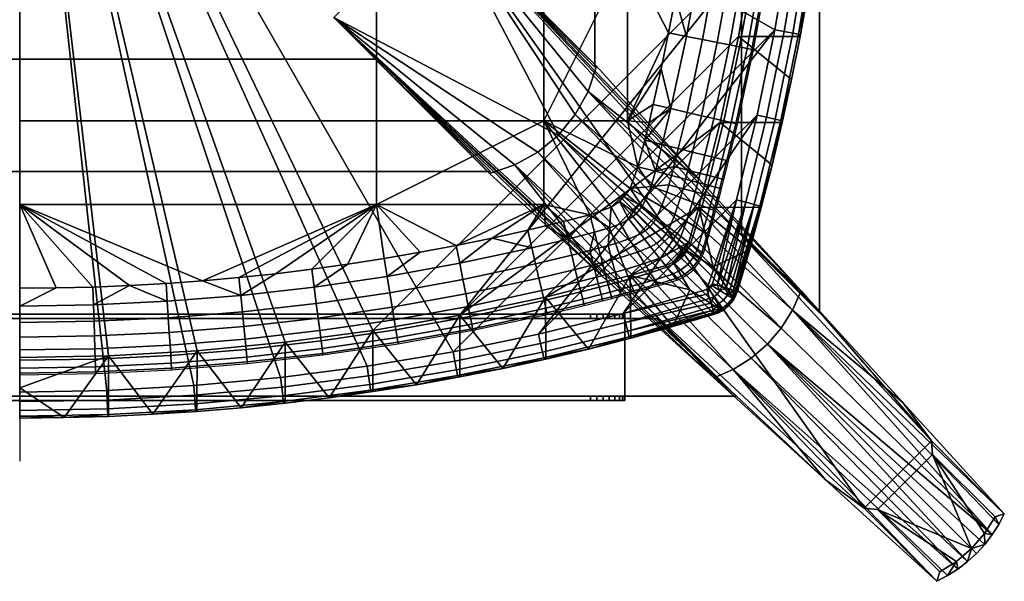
# Model space of a CAD drawing. Header units: millimetres. Extents: x -228 to 228, y -228 to 228.
# Tile 4 of 8: x 0 to 228, y -228 to -98. Entities that reach past the tile are written whole.
import ezdxf

# ---------------------------------------------------------------- set-up
doc = ezdxf.new("R2010")
doc.units = ezdxf.units.MM
doc.header["$MEASUREMENT"] = 0
for name, color, linetype in [('deska', 31, 'Continuous'), ('osy', 6, 'Continuous'), ('podnoz', 31, 'Continuous'), ('podnoz dopl', 251, 'Continuous'), ('sedak', 140, 'Continuous')]:
    doc.layers.add(name, color=color, linetype=linetype)

msp = doc.modelspace()

# ---------------------------------------------------------------- linework, layer by layer
at = {"layer": 'osy'}
msp.add_lwpolyline([(0, 200), (0, -200)], dxfattribs=at)

# ---------------------------------------------------------------- meshes
at = {"layer": 'deska'}
mesh = msp.add_polyface(dxfattribs=at)
corners = [(0, 0, 758), (182.51, -40.28, 758), (183.63, -20.15, 758), (184, 0, 758), (180.64, -60.36, 758), (178.03, -80.35, 758), (174.69, -100.23, 758), (119.97, -170.61, 758), (170.61, -119.97, 758), (139.55, -165.8, 758), (158.94, -160.27, 758), (165.8, -139.55, 758), (100.23, -174.69, 758), (80.35, -178.03, 758), (60.36, -180.64, 758), (40.28, -182.51, 758), (20.16, -183.63, 758), (0, -184, 758), (160.39, -155.01, 737), (154.78, -149.33, 730), (157.06, -141.24, 730), (172.47, -61.42, 730), (0, 0, 730), (174.43, -41.02, 730), (101.77, -166.25, 730), (169.74, -81.68, 730), (166.25, -101.77, 730), (175.61, -20.53, 730), (141.24, -157.06, 730), (157.06, -141.24, 730), (154.78, -149.33, 730), (121.64, -162.02, 730), (162.02, -121.64, 730), (152.75, -152.75, 730), (151.14, -154, 730), (154, -151.14, 730), (176, 0, 730), (149.33, -154.78, 730), (81.68, -169.74, 730), (61.42, -172.47, 730), (41.02, -174.43, 730), (20.53, -175.61, 730), (0, -176, 730), (154, -151.14, 730)]
mesh.append_faces([[corners[k] for k in face] for face in [(0, 1, 2, 2), (0, 2, 3, 3), (4, 0, 5, 5), (0, 6, 5, 5), (6, 7, 8, 8), (0, 4, 1, 1), (9, 10, 11, 11), (0, 12, 6, 6), (13, 0, 14, 14), (0, 13, 12, 12), (15, 0, 16, 16), (0, 15, 14, 14), (16, 0, 17, 17), (18, 19, 20, 20), (21, 22, 23, 23), (24, 25, 26, 26), (22, 21, 25, 25), (27, 23, 22, 22), (28, 29, 30, 30), (29, 31, 32, 32), (33, 34, 35, 35), (35, 34, 30, 30), (26, 32, 24, 24), (22, 36, 27, 27), (37, 30, 34, 34), (28, 31, 29, 29), (28, 30, 37, 37), (31, 24, 32, 32), (38, 22, 25, 25), (38, 39, 22, 22), (38, 25, 24, 24), (40, 41, 22, 22), (22, 39, 40, 40), (41, 42, 22, 22), (19, 18, 43, 43)]])
mesh = msp.add_polyface(dxfattribs=at)
corners = [(174.75, -120.91, 756.24), (169.9, -140.64, 756.24), (171.19, -140.98, 754.21), (176.05, -121.2, 754.21), (172.76, -120.46, 757.58), (167.93, -140.12, 757.58), (178.86, -101.01, 756.24), (180.17, -101.26, 754.21), (176.86, -100.64, 757.58), (182.23, -80.98, 756.24), (183.55, -81.17, 754.21), (180.21, -80.68, 757.58), (184.85, -60.83, 756.24), (186.18, -60.98, 754.21), (182.83, -60.6, 757.58), (171.53, -141.33, 752), (174.04, -131.54, 752), (176.37, -121.68, 752), (178.53, -111.76, 752), (180.5, -101.78, 752), (182.29, -91.76, 752), (170.61, -119.97, 758), (165.8, -139.55, 758), (174.69, -100.23, 758), (178.03, -80.35, 758), (183.9, -81.68, 752), (185.32, -71.56, 752), (180.64, -60.36, 758), (171.53, -141.33, 744), (174.04, -131.54, 744), (176.37, -121.68, 744), (178.53, -111.76, 744), (180.5, -101.78, 744), (182.29, -91.76, 744), (183.9, -81.68, 744), (185.32, -71.56, 744), (162.02, -121.64, 730), (174.04, -131.54, 744), (171.53, -141.33, 744), (157.06, -141.24, 730), (166.25, -101.77, 730), (178.53, -111.76, 744), (176.37, -121.68, 744), (169.74, -81.68, 730), (182.29, -91.76, 744), (180.5, -101.78, 744), (172.47, -61.42, 730), (185.32, -71.56, 744), (183.9, -81.68, 744)]
mesh.append_faces([[corners[k] for k in face] for face in [(0, 1, 2, 3), (4, 5, 1, 0), (6, 0, 3, 7), (8, 4, 0, 6), (9, 6, 7, 10), (11, 8, 6, 9), (12, 9, 10, 13), (14, 11, 9, 12), (2, 15, 16, 16), (3, 16, 17, 17), (3, 17, 18, 18), (7, 3, 18, 19), (20, 7, 19, 19), (2, 16, 3, 3), (4, 21, 22, 5), (8, 23, 21, 4), (23, 8, 11, 24), (10, 20, 25, 25), (10, 25, 26, 26), (14, 27, 24, 11), (10, 7, 20, 20), (15, 28, 29, 16), (17, 30, 31, 18), (19, 32, 33, 20), (18, 31, 32, 19), (16, 29, 30, 17), (20, 33, 34, 25), (25, 34, 35, 26), (36, 37, 38, 39), (40, 41, 42, 36), (43, 44, 45, 40), (46, 47, 48, 43), (36, 42, 37, 37), (43, 48, 44, 44), (40, 45, 41, 41)]])
mesh = msp.add_polyface(dxfattribs=at)
corners = [(101.77, -166.25, 730), (121.64, -162.02, 730), (111.76, -178.53, 744), (121.68, -176.37, 744), (131.54, -174.04, 744), (155.01, -160.39, 737), (141.24, -157.06, 730), (149.33, -154.78, 730), (151.05, -168.85, 744), (141.33, -171.53, 744), (160.69, -166, 744), (160.27, -158.94, 758), (158.94, -160.27, 758), (159.77, -159.77, 758), (159.38, -160.07, 758), (139.55, -165.8, 758), (170.61, -119.97, 758), (119.97, -170.61, 758), (174.69, -100.23, 758), (100.23, -174.69, 758), (159.26, -161.31, 757.9), (140.12, -167.93, 757.58), (120.46, -172.76, 757.58), (120.91, -174.75, 756.24), (140.64, -169.9, 756.24), (140.98, -171.19, 754.21), (141.33, -171.53, 752), (151.05, -168.85, 752), (160.66, -165.91, 753.09), (160.69, -166, 752), (160.57, -165.6, 754.21), (160.4, -165.07, 755.28), (160.18, -164.32, 756.24), (159.9, -163.41, 757.02), (159.58, -162.38, 757.58), (162.45, -165.22, 744), (164.01, -164.01, 744), (151.14, -154, 730), (152.75, -152.75, 730), (165.23, -162.45, 744), (154, -151.14, 730), (141.33, -171.53, 744), (151.05, -168.85, 744), (160.69, -166, 748), (160.69, -166, 744)]
mesh.append_faces([[corners[k] for k in face] for face in [(0, 1, 2, 2), (3, 1, 4, 4), (5, 6, 7, 7), (8, 6, 5, 5), (9, 6, 8, 8), (8, 5, 10, 10), (4, 6, 9, 9), (4, 1, 6, 6), (11, 12, 13, 13), (12, 14, 13, 13), (15, 16, 17, 17), (17, 18, 19, 19), (14, 12, 20, 20), (21, 22, 23, 24), (25, 26, 27, 27), (25, 27, 28, 28), (29, 28, 27, 27), (25, 28, 30, 30), (25, 30, 31, 31), (17, 22, 21, 15), (21, 24, 32, 33), (33, 34, 21, 21), (15, 21, 34, 20), (15, 20, 12, 12), (31, 32, 24, 24), (31, 24, 25, 25), (35, 10, 5, 5), (36, 35, 37, 38), (39, 36, 38, 40), (35, 5, 37, 37), (7, 37, 5, 5), (26, 41, 42, 27), (43, 29, 27, 27), (43, 42, 44, 44), (43, 27, 42, 42)]])
mesh = msp.add_polyface(dxfattribs=at)
corners = [(165.91, -160.66, 753.09), (166, -160.69, 752), (168.85, -151.05, 752), (171.19, -140.98, 754.21), (171.53, -141.33, 752), (165.6, -160.57, 754.21), (165.07, -160.4, 755.28), (169.9, -140.64, 756.24), (164.32, -160.18, 756.24), (163.41, -159.9, 757.02), (167.93, -140.12, 757.58), (161.31, -159.26, 757.9), (162.38, -159.58, 757.58), (165.8, -139.55, 758), (160.27, -158.94, 758), (158.94, -160.27, 758), (160.07, -159.38, 758), (159.77, -159.77, 758), (170.61, -119.97, 758), (139.55, -165.8, 758), (166, -160.69, 748), (168.85, -151.05, 744), (171.53, -141.33, 744), (166, -160.69, 744), (168.85, -151.05, 744), (166, -160.69, 744), (160.39, -155.01, 737), (157.06, -141.24, 730), (171.53, -141.33, 744), (165.66, -161.61, 752), (163.7, -161.57, 756.24), (161.96, -160.52, 757.58), (161.33, -161.33, 757.58), (159.38, -160.07, 758), (160.52, -161.96, 757.58), (165.23, -162.45, 744), (154, -151.14, 730)]
mesh.append_faces([[corners[k] for k in face] for face in [(0, 1, 2, 2), (3, 2, 4, 4), (5, 0, 3, 3), (2, 3, 0, 0), (3, 6, 5, 5), (7, 8, 6, 6), (7, 9, 8, 8), (10, 11, 12, 12), (13, 14, 11, 11), (12, 9, 10, 10), (9, 7, 10, 10), (11, 10, 13, 13), (7, 6, 3, 3), (13, 15, 14, 14), (16, 14, 17, 17), (18, 19, 13, 13), (20, 2, 1, 1), (2, 21, 22, 4), (21, 20, 23, 23), (2, 20, 21, 21), (24, 25, 26, 26), (24, 27, 28, 28), (26, 27, 24, 24), (29, 1, 0, 0), (30, 8, 9, 9), (31, 12, 11, 11), (12, 31, 9, 9), (31, 11, 16, 16), (11, 14, 16, 16), (16, 17, 32, 31), (30, 9, 31, 31), (30, 6, 8, 8), (17, 33, 34, 32), (35, 26, 25, 25), (36, 26, 35, 35)]])
mesh = msp.add_polyface(dxfattribs=at)
corners = [(162.76, -162.76, 756.24), (163.71, -163.71, 754.21), (164.85, -162.26, 754.21), (163.7, -161.57, 756.24), (161.33, -161.33, 757.58), (161.96, -160.52, 757.58), (161.57, -163.7, 756.24), (162.26, -164.85, 754.21), (160.52, -161.96, 757.58), (165.6, -160.57, 754.21), (165.07, -160.4, 755.28), (165.91, -160.66, 753.09), (165.21, -162.47, 752), (165.66, -161.61, 752), (164.66, -163.28, 752), (164.01, -164.01, 752), (162.47, -165.21, 752), (163.28, -164.66, 752), (161.61, -165.66, 752), (160.66, -165.91, 753.09), (160.69, -166, 752), (160.57, -165.6, 754.21), (160.4, -165.07, 755.28), (159.9, -163.41, 757.02), (160.18, -164.32, 756.24), (159.38, -160.07, 758), (159.26, -161.31, 757.9), (159.58, -162.38, 757.58), (166, -160.69, 748), (165.23, -162.45, 744), (166, -160.69, 744), (164.01, -164.01, 744), (160.69, -166, 748), (162.45, -165.22, 744), (160.69, -166, 744), (166, -160.69, 752)]
mesh.append_faces([[corners[k] for k in face] for face in [(0, 1, 2, 3), (4, 0, 3, 5), (6, 7, 1, 0), (8, 6, 0, 4), (2, 9, 10, 10), (9, 2, 11, 11), (2, 12, 13, 13), (1, 14, 12, 2), (15, 14, 1, 1), (3, 2, 10, 10), (11, 2, 13, 13), (7, 16, 17, 1), (18, 16, 7, 7), (19, 20, 18, 18), (19, 7, 21, 21), (21, 7, 22, 22), (19, 18, 7, 7), (6, 22, 7, 7), (8, 23, 24, 6), (25, 26, 27, 8), (8, 27, 23, 23), (24, 22, 6, 6), (1, 17, 15, 15), (28, 29, 30, 30), (13, 29, 28, 28), (31, 29, 12, 14), (18, 32, 33, 33), (33, 32, 34, 34), (33, 31, 17, 16), (28, 35, 13, 13), (29, 13, 12, 12), (31, 14, 15, 15), (32, 18, 20, 20), (33, 16, 18, 18), (31, 15, 17, 17)]])
mesh = msp.add_polyface(dxfattribs=at)
corners = [(61.42, -172.47, 730), (81.68, -169.74, 730), (71.56, -185.32, 744), (101.77, -166.25, 730), (91.76, -182.29, 744), (121.64, -162.02, 730), (121.68, -176.37, 744), (111.76, -178.53, 744), (101.78, -180.5, 744), (81.68, -183.9, 744), (80.98, -182.23, 756.24), (60.83, -184.85, 756.24), (60.98, -186.18, 754.21), (81.17, -183.55, 754.21), (80.67, -180.21, 757.58), (60.6, -182.83, 757.58), (101.01, -178.86, 756.24), (101.26, -180.17, 754.21), (100.64, -176.86, 757.58), (120.91, -174.75, 756.24), (121.2, -176.05, 754.21), (120.46, -172.76, 757.58), (140.64, -169.9, 756.24), (140.98, -171.19, 754.21), (61.41, -186.56, 752), (71.56, -185.32, 752), (81.68, -183.9, 752), (80.35, -178.03, 758), (60.36, -180.64, 758), (100.23, -174.69, 758), (91.76, -182.29, 752), (101.78, -180.5, 752), (111.76, -178.53, 752), (121.68, -176.37, 752), (131.54, -174.04, 752), (141.33, -171.53, 752), (119.97, -170.61, 758), (81.68, -183.9, 744), (71.56, -185.32, 744), (91.76, -182.29, 744), (101.78, -180.5, 744), (111.76, -178.53, 744), (121.68, -176.37, 744), (131.54, -174.04, 744), (141.33, -171.53, 744)]
mesh.append_faces([[corners[k] for k in face] for face in [(0, 1, 2, 2), (1, 3, 4, 4), (5, 6, 7, 7), (3, 7, 8, 8), (2, 1, 9, 9), (8, 4, 3, 3), (9, 1, 4, 4), (10, 11, 12, 13), (14, 15, 11, 10), (16, 10, 13, 17), (18, 14, 10, 16), (19, 16, 17, 20), (21, 18, 16, 19), (22, 19, 20, 23), (13, 12, 24, 25), (25, 26, 13, 13), (14, 27, 28, 15), (27, 14, 18, 29), (26, 30, 13, 13), (17, 30, 31, 31), (17, 31, 32, 32), (17, 32, 20, 20), (33, 20, 32, 32), (34, 20, 33, 33), (23, 34, 35, 35), (20, 34, 23, 23), (21, 36, 29, 18), (17, 13, 30, 30), (37, 26, 25, 38), (26, 37, 39, 30), (31, 40, 41, 32), (30, 39, 40, 31), (33, 42, 43, 34), (34, 43, 44, 35), (32, 41, 42, 33)]])
mesh = msp.add_polyface(dxfattribs=at)
corners = [(20.53, -175.61, 730), (41.02, -174.43, 730), (30.78, -189.14, 744), (51.22, -187.61, 744), (61.42, -172.47, 730), (0, -183, 737), (0, -176, 730), (41.01, -188.47, 744), (61.41, -186.56, 744), (10.27, -189.9, 744), (20.53, -189.62, 744), (0, -190, 744), (71.56, -185.32, 744), (40.6, -186.74, 756.24), (20.31, -187.87, 756.24), (20.36, -189.2, 754.21), (40.7, -188.07, 754.21), (40.45, -184.71, 757.58), (20.24, -185.84, 757.58), (60.83, -184.85, 756.24), (60.98, -186.18, 754.21), (60.6, -182.83, 757.58), (10.27, -189.9, 752), (0, -189.58, 754.21), (0, -190, 752), (20.53, -189.62, 752), (30.78, -189.14, 752), (41.01, -188.47, 752), (51.22, -187.61, 752), (61.41, -186.56, 752), (0, -188.25, 756.24), (0, -186.21, 757.58), (0, -184, 758), (20.16, -183.63, 758), (60.36, -180.64, 758), (40.28, -182.51, 758), (0, -190, 744), (10.27, -189.9, 744), (20.53, -189.62, 744), (30.78, -189.14, 744), (41.01, -188.47, 744), (51.22, -187.61, 744), (61.41, -186.56, 744), (71.56, -185.32, 744), (71.56, -185.32, 752)]
mesh.append_faces([[corners[k] for k in face] for face in [(0, 1, 2, 2), (3, 1, 4, 4), (5, 6, 0, 0), (1, 3, 7, 7), (7, 2, 1, 1), (4, 8, 3, 3), (9, 0, 10, 10), (2, 10, 0, 0), (9, 11, 5, 5), (8, 4, 12, 12), (9, 5, 0, 0), (13, 14, 15, 16), (17, 18, 14, 13), (19, 13, 16, 20), (21, 17, 13, 19), (22, 23, 24, 24), (15, 22, 25, 25), (16, 15, 25, 26), (27, 16, 26, 26), (15, 23, 22, 22), (20, 16, 27, 28), (20, 28, 29, 29), (30, 23, 15, 14), (14, 18, 31, 30), (32, 31, 18, 33), (21, 34, 35, 17), (17, 35, 33, 18), (24, 36, 37, 22), (25, 38, 39, 26), (22, 37, 38, 25), (27, 40, 41, 28), (29, 42, 43, 44), (28, 41, 42, 29), (26, 39, 40, 27)]])
at = {"layer": 'podnoz'}
mesh = msp.add_polyface(dxfattribs=at)
corners = [(107, -82.88, 680), (133, -108.88, 680), (133, -108.25, 730), (107, -82.25, 730), (107, 82.88, 680), (107, -82.88, 680), (107, -82.25, 730), (107, 82.25, 730), (133, 108.25, 730), (133, -108.25, 730), (133, -108.88, 680), (133, 108.88, 680), (133, 108.25, 730), (107, 82.25, 730), (107, -82.25, 730), (133, -108.25, 730), (133, 108.88, 680), (133, -108.88, 680), (107, -82.88, 680), (107, 82.88, 680), (184.97, -165.26, 330), (166.97, -147.26, 330), (166.97, -147.7, 295), (184.97, -165.7, 295), (184.97, 165.26, 330), (184.97, -165.26, 330), (184.97, -165.7, 295), (184.97, 165.7, 295), (166.97, -147.26, 330), (166.97, 147.26, 330), (166.97, 147.7, 295), (166.97, -147.7, 295), (184.97, 165.26, 330), (166.97, 147.26, 330), (166.97, -147.26, 330), (184.97, -165.26, 330), (184.97, 165.7, 295), (184.97, -165.7, 295), (166.97, -147.7, 295), (166.97, 147.7, 295), (82.25, -107, 730), (108.25, -133, 730), (108.88, -133, 680), (82.88, -107, 680), (195.29, -210.87, 2), (72.66, -97.41, 730), (97.41, -72.66, 730), (134.66, -157.12, 548.03), (72.66, -97.41, 730), (160.57, -180.73, 366.04), (186.4, -204.27, 184.03), (108.68, -133.43, 730), (157.12, -134.66, 548.03), (180.73, -160.57, 366.04), (97.41, -72.66, 730), (210.88, -195.29, 2), (133.43, -108.68, 730), (72.66, -97.41, 730), (119.87, -128.51, 730), (124.59, -124.59, 730), (128.51, -119.86, 730), (97.41, -72.66, 730), (114.5, -131.49, 730), (133.43, -108.68, 730), (131.49, -114.5, 730), (108.68, -133.43, 730), (131.49, -114.5, 730), (180.73, -160.57, 366.04), (157.12, -134.66, 548.03), (133.43, -108.68, 730), (128.51, -119.86, 730), (178.76, -165.06, 366.04), (119.87, -128.51, 730), (165.06, -178.76, 366.04), (169.21, -176.14, 366.04), (114.5, -131.49, 730), (172.93, -172.93, 366.04), (124.59, -124.59, 730), (134.66, -157.12, 548.03), (160.57, -180.73, 366.04), (108.68, -133.43, 730), (176.14, -169.21, 366.04)]
mesh.append_faces([[corners[k] for k in face] for face in [(0, 1, 2, 2), (2, 3, 0, 0), (4, 5, 6, 7), (8, 9, 10, 11), (12, 13, 14, 15), (16, 17, 18, 19), (20, 21, 22, 22), (22, 23, 20, 20), (24, 25, 26, 27), (28, 29, 30, 31), (32, 33, 34, 35), (36, 37, 38, 39), (40, 41, 42, 42), (42, 43, 40, 40), (44, 45, 46, 46), (47, 48, 49, 49), (50, 49, 48, 48), (48, 47, 51, 51), (52, 53, 54, 54), (55, 54, 53, 53), (54, 56, 52, 52), (57, 58, 59, 59), (59, 60, 61, 61), (62, 58, 57, 57), (57, 59, 61, 61), (63, 61, 64, 64), (61, 60, 64, 64), (65, 62, 57, 57), (66, 67, 68, 68), (66, 68, 69, 69), (70, 71, 66, 66), (67, 66, 71, 71), (72, 73, 74, 74), (75, 73, 72, 72), (72, 74, 76, 77), (75, 78, 79, 79), (78, 75, 80, 80), (73, 75, 79, 79), (77, 81, 70, 70), (77, 76, 81, 81), (70, 81, 71, 71)]])
mesh = msp.add_polyface(dxfattribs=at)
corners = [(-107, -82.88, 680), (-133, -108.25, 730), (-133, -108.88, 680), (-107, -82.25, 730), (-108.25, -133, 730), (-82.25, -107, 730), (-82.88, -107, 680), (-108.88, -133, 680), (-82.88, -107, 680), (-82.25, -107, 730), (82.25, -107, 730), (82.88, -107, 680), (-108.25, -133, 730), (-108.88, -133, 680), (108.88, -133, 680), (108.25, -133, 730), (-108.25, -133, 730), (108.25, -133, 730), (82.25, -107, 730), (-82.25, -107, 730), (-108.88, -133, 680), (-82.88, -107, 680), (82.88, -107, 680), (108.88, -133, 680), (-165.26, -184.97, 330), (-147.26, -166.97, 330), (-147.7, -166.97, 295), (-165.7, -184.97, 295), (-165.26, -184.97, 330), (-165.7, -184.97, 295), (165.7, -184.97, 295), (165.26, -184.97, 330), (147.26, -166.97, 330), (147.7, -166.97, 295), (-147.7, -166.97, 295), (-147.26, -166.97, 330), (-165.26, -184.97, 330), (165.26, -184.97, 330), (147.26, -166.97, 330), (-147.26, -166.97, 330), (-165.7, -184.97, 295), (-147.7, -166.97, 295), (147.7, -166.97, 295), (165.7, -184.97, 295), (-195.29, -210.87, 2), (-97.41, -72.66, 730), (-72.66, -97.41, 730), (-72.66, -97.41, 730), (-186.4, -204.27, 184.03), (-195.29, -210.87, 2), (-134.66, -157.12, 548.03), (-160.57, -180.73, 366.04), (-108.68, -133.43, 730), (-157.12, -134.66, 548.03), (-97.41, -72.66, 730), (-180.73, -160.57, 366.04), (-210.88, -195.29, 2), (-133.43, -108.68, 730), (-72.66, -97.41, 730), (-124.59, -124.59, 730), (-119.87, -128.51, 730), (-97.41, -72.66, 730), (-128.51, -119.86, 730), (-114.5, -131.49, 730), (-133.43, -108.68, 730), (-131.49, -114.5, 730), (-108.68, -133.43, 730), (-131.49, -114.5, 730), (-157.12, -134.66, 548.03), (-180.73, -160.57, 366.04), (-133.43, -108.68, 730), (-128.51, -119.86, 730), (-178.76, -165.06, 366.04), (-119.87, -128.51, 730), (-169.21, -176.14, 366.04), (-165.06, -178.76, 366.04), (-114.5, -131.49, 730), (-124.59, -124.59, 730), (-172.93, -172.93, 366.04), (-160.57, -180.73, 366.04), (-134.66, -157.12, 548.03), (-108.68, -133.43, 730), (-176.14, -169.21, 366.04)]
mesh.append_faces([[corners[k] for k in face] for face in [(0, 1, 2, 2), (1, 0, 3, 3), (4, 5, 6, 6), (6, 7, 4, 4), (8, 9, 10, 11), (12, 13, 14, 15), (16, 17, 18, 19), (20, 21, 22, 23), (24, 25, 26, 26), (26, 27, 24, 24), (28, 29, 30, 31), (32, 33, 34, 35), (36, 37, 38, 39), (40, 41, 42, 43), (44, 45, 46, 46), (47, 48, 49, 49), (50, 51, 47, 47), (48, 47, 51, 51), (47, 52, 50, 50), (53, 54, 55, 55), (56, 55, 54, 54), (54, 53, 57, 57), (58, 59, 60, 60), (59, 61, 62, 62), (63, 58, 60, 60), (58, 61, 59, 59), (64, 65, 61, 61), (61, 65, 62, 62), (66, 58, 63, 63), (67, 68, 69, 69), (67, 70, 68, 68), (71, 67, 72, 72), (69, 72, 67, 67), (73, 74, 75, 75), (76, 73, 75, 75), (73, 77, 78, 74), (76, 79, 80, 80), (80, 81, 76, 76), (75, 79, 76, 76), (77, 71, 82, 82), (77, 82, 78, 78)]])
mesh = msp.add_polyface(dxfattribs=at)
corners = [(165.26, -184.97, 330), (147.7, -166.97, 295), (147.26, -166.97, 330), (165.7, -184.97, 295), (211.16, -198.4), (223.15, -216.67), (220.15, -220.15), (216.67, -223.15), (198.4, -211.16), (225.59, -212.83), (212.83, -225.59), (225.59, -212.83), (211.16, -198.4), (210.88, -195.29, 2), (227.74, -212.16, 2), (226.44, -214.61, 2), (225.59, -212.83), (227.74, -212.16, 2), (223.15, -216.67), (224.92, -216.96, 2), (223.2, -219.2, 2), (220.15, -220.15), (212.83, -225.59), (216.67, -223.15), (214.61, -226.44, 2), (212.16, -227.74, 2), (219.2, -223.2, 2), (216.96, -224.93, 2), (221.29, -221.29, 2), (198.4, -211.16), (212.83, -225.59), (212.16, -227.74, 2), (195.29, -210.87, 2), (211.16, -198.4), (198.4, -211.16), (195.29, -210.87, 2), (210.88, -195.29, 2), (97.41, -72.66, 730), (210.88, -195.29, 2), (195.29, -210.87, 2), (186.4, -204.27, 184.03), (195.29, -210.87, 2), (212.16, -227.74, 2), (72.66, -97.41, 730), (204.27, -186.4, 184.03), (227.74, -212.16, 2), (210.88, -195.29, 2), (180.73, -160.57, 366.04), (227.74, -212.16, 2), (204.27, -186.4, 184.03), (178.76, -165.06, 366.04), (226.44, -214.61, 2), (224.92, -216.96, 2), (172.93, -172.93, 366.04), (223.2, -219.2, 2), (180.73, -160.57, 366.04), (221.29, -221.29, 2), (219.2, -223.2, 2), (169.21, -176.14, 366.04), (216.96, -224.93, 2), (212.16, -227.74, 2), (214.61, -226.44, 2), (165.06, -178.76, 366.04), (186.4, -204.27, 184.03), (160.57, -180.73, 366.04), (176.14, -169.21, 366.04)]
mesh.append_faces([[corners[k] for k in face] for face in [(0, 1, 2, 2), (1, 0, 3, 3), (4, 5, 6, 6), (7, 8, 6, 6), (8, 4, 6, 6), (4, 9, 5, 5), (10, 8, 7, 7), (11, 12, 13, 14), (15, 16, 17, 17), (18, 16, 15, 19), (18, 20, 21, 21), (22, 23, 24, 25), (23, 21, 26, 27), (18, 19, 20, 20), (21, 20, 28, 28), (23, 27, 24, 24), (21, 28, 26, 26), (29, 30, 31, 32), (33, 34, 35, 36), (37, 38, 39, 39), (40, 41, 42, 42), (43, 41, 40, 40), (44, 45, 46, 46), (47, 44, 46, 46), (48, 49, 50, 50), (48, 50, 51, 51), (52, 51, 50, 50), (53, 54, 52, 52), (50, 49, 55, 55), (53, 56, 54, 54), (57, 53, 58, 58), (56, 53, 57, 57), (57, 58, 59, 59), (60, 61, 62, 62), (61, 59, 62, 62), (60, 62, 63, 63), (59, 58, 62, 62), (64, 63, 62, 62), (52, 65, 53, 53), (52, 50, 65, 65)]])
at = {"layer": 'podnoz dopl'}
mesh = msp.add_polyface(dxfattribs=at)
corners = [(-140, -165.97, 331), (140, -165.97, 331), (-140, -165.97, 318), (140, -165.97, 318), (132, -165.97, 310), (-132, -165.97, 310), (-133.46, -165.97, 310.13), (-134.94, -165.97, 310.56), (-136.38, -165.97, 311.3), (-137.66, -165.97, 312.34), (-138.7, -165.97, 313.62), (-139.44, -165.97, 315.06), (-139.87, -165.97, 316.54), (139.87, -165.97, 316.54), (139.44, -165.97, 315.06), (138.7, -165.97, 313.62), (137.66, -165.97, 312.34), (136.38, -165.97, 311.3), (134.94, -165.97, 310.56), (133.46, -165.97, 310.13), (-140, -165.97, 331), (140, -165.97, 331), (-140, -185.97, 331), (140, -185.97, 331), (140, -185.97, 331), (-140, -185.97, 331), (-140, -185.97, 318), (140, -185.97, 318), (-132, -185.97, 310), (132, -185.97, 310), (-139.87, -185.97, 316.54), (-139.44, -185.97, 315.06), (-138.7, -185.97, 313.62), (-137.66, -185.97, 312.34), (-136.38, -185.97, 311.3), (-134.94, -185.97, 310.56), (-133.46, -185.97, 310.13), (133.46, -185.97, 310.13), (134.94, -185.97, 310.56), (136.38, -185.97, 311.3), (137.66, -185.97, 312.34), (138.7, -185.97, 313.62), (139.44, -185.97, 315.06), (139.87, -185.97, 316.54), (-140, -184.97, 330), (140, -184.97, 330), (132, -184.97, 310), (-132, -184.97, 310), (-140, -184.97, 318), (140, -184.97, 318), (-133.46, -184.97, 310.13), (-134.94, -184.97, 310.56), (-136.38, -184.97, 311.3), (-137.66, -184.97, 312.34), (-138.7, -184.97, 313.62), (-139.44, -184.97, 315.06), (-139.87, -184.97, 316.54), (139.87, -184.97, 316.54), (139.44, -184.97, 315.06), (138.7, -184.97, 313.62), (137.66, -184.97, 312.34), (136.38, -184.97, 311.3), (134.94, -184.97, 310.56), (133.46, -184.97, 310.13), (-140, -184.97, 330), (140, -184.97, 330), (-140, -166.97, 330), (140, -166.97, 330), (-140, -166.97, 330), (140, -166.97, 330), (-140, -166.97, 318), (140, -166.97, 318), (-132, -166.97, 310), (132, -166.97, 310), (-139.87, -166.97, 316.54), (-139.44, -166.97, 315.06), (-138.7, -166.97, 313.62), (-137.66, -166.97, 312.34), (-136.38, -166.97, 311.3), (-134.94, -166.97, 310.56), (-133.46, -166.97, 310.13), (133.46, -166.97, 310.13), (134.94, -166.97, 310.56), (136.38, -166.97, 311.3), (137.66, -166.97, 312.34), (138.7, -166.97, 313.62), (139.44, -166.97, 315.06), (139.87, -166.97, 316.54), (-140, -185.97, 318), (-140, -185.97, 331), (-140, -165.97, 331), (-140, -184.97, 330), (-140, -166.97, 330), (-140, -165.97, 318), (-140, -184.97, 318), (-140, -166.97, 318), (140, -185.97, 318), (140, -185.97, 331), (140, -165.97, 331), (140, -184.97, 330), (140, -166.97, 330), (140, -165.97, 318), (140, -184.97, 318), (140, -166.97, 318), (132, -184.97, 310), (132, -185.97, 310), (-132, -184.97, 310), (-132, -185.97, 310), (132, -166.97, 310), (-132, -165.97, 310), (132, -165.97, 310), (-132, -166.97, 310), (-139.44, -185.97, 315.06), (-139.87, -185.97, 316.54), (-138.7, -185.97, 313.62), (-137.66, -185.97, 312.34), (-136.38, -185.97, 311.3), (-134.94, -185.97, 310.56), (-133.46, -185.97, 310.13), (-133.46, -184.97, 310.13), (-134.94, -184.97, 310.56), (-136.38, -184.97, 311.3), (-137.66, -184.97, 312.34), (-138.7, -184.97, 313.62), (-139.44, -184.97, 315.06), (-139.87, -184.97, 316.54), (139.87, -185.97, 316.54), (139.44, -185.97, 315.06), (138.7, -185.97, 313.62), (137.66, -185.97, 312.34), (136.38, -185.97, 311.3), (134.94, -185.97, 310.56), (133.46, -185.97, 310.13), (133.46, -184.97, 310.13), (134.94, -184.97, 310.56), (136.38, -184.97, 311.3), (137.66, -184.97, 312.34), (138.7, -184.97, 313.62), (139.44, -184.97, 315.06), (139.87, -184.97, 316.54), (-133.46, -165.97, 310.13), (-134.94, -165.97, 310.56), (-136.38, -165.97, 311.3), (-137.66, -165.97, 312.34), (-138.7, -165.97, 313.62), (-139.44, -165.97, 315.06), (-139.87, -165.97, 316.54), (-139.87, -166.97, 316.54), (-139.44, -166.97, 315.06), (-138.7, -166.97, 313.62), (-137.66, -166.97, 312.34), (-136.38, -166.97, 311.3), (-134.94, -166.97, 310.56), (-133.46, -166.97, 310.13), (133.46, -165.97, 310.13), (134.94, -165.97, 310.56), (136.38, -165.97, 311.3), (137.66, -165.97, 312.34), (138.7, -165.97, 313.62), (139.44, -165.97, 315.06), (139.87, -165.97, 316.54), (139.87, -166.97, 316.54), (139.44, -166.97, 315.06), (138.7, -166.97, 313.62), (137.66, -166.97, 312.34), (136.38, -166.97, 311.3), (134.94, -166.97, 310.56), (133.46, -166.97, 310.13)]
mesh.append_faces([[corners[k] for k in face] for face in [(7, 5, 6, 6), (5, 8, 9, 9), (7, 8, 5, 5), (16, 5, 9, 9), (18, 19, 4, 4), (18, 4, 17, 17), (16, 17, 4, 4), (16, 4, 5, 5), (16, 9, 10, 10), (11, 15, 10, 10), (2, 13, 12, 12), (14, 11, 12, 12), (0, 1, 3, 2), (14, 15, 11, 11), (12, 13, 14, 14), (13, 2, 3, 3), (16, 10, 15, 15), (21, 20, 22, 23), (25, 26, 27, 24), (31, 43, 30, 30), (43, 26, 30, 30), (42, 31, 32, 32), (43, 31, 42, 42), (26, 43, 27, 27), (41, 42, 32, 32), (41, 32, 33, 33), (28, 33, 34, 34), (28, 35, 36, 36), (34, 35, 28, 28), (40, 33, 28, 28), (29, 39, 40, 40), (37, 38, 29, 29), (39, 29, 38, 38), (29, 40, 28, 28), (41, 33, 40, 40), (51, 47, 50, 50), (47, 52, 53, 53), (51, 52, 47, 47), (60, 47, 53, 53), (62, 63, 46, 46), (62, 46, 61, 61), (60, 61, 46, 46), (60, 46, 47, 47), (60, 53, 59, 59), (55, 58, 54, 54), (48, 57, 56, 56), (57, 55, 56, 56), (48, 44, 45, 49), (58, 59, 54, 54), (55, 57, 58, 58), (57, 48, 49, 49), (53, 54, 59, 59), (65, 64, 66, 67), (68, 70, 71, 69), (75, 87, 74, 74), (87, 70, 74, 74), (86, 75, 76, 76), (87, 75, 86, 86), (70, 87, 71, 71), (85, 86, 76, 76), (85, 76, 77, 77), (72, 77, 78, 78), (72, 79, 80, 80), (78, 79, 72, 72), (84, 77, 72, 72), (73, 83, 84, 84), (81, 82, 73, 73), (83, 73, 82, 82), (73, 84, 72, 72), (85, 77, 84, 84), (91, 94, 88, 88), (90, 91, 89, 89), (88, 89, 91, 91), (92, 90, 93, 95), (91, 90, 92, 92), (99, 96, 102, 102), (98, 97, 99, 99), (96, 99, 97, 97), (100, 103, 101, 98), (99, 100, 98, 98), (105, 107, 106, 104), (108, 111, 109, 110), (118, 119, 106, 107), (116, 121, 120, 117), (117, 120, 119, 118), (114, 123, 122, 115), (113, 125, 124, 112), (88, 94, 125, 113), (112, 124, 123, 114), (115, 122, 121, 116), (132, 105, 104, 133), (130, 131, 134, 135), (131, 132, 133, 134), (128, 129, 136, 137), (126, 127, 138, 139), (96, 126, 139, 102), (127, 128, 137, 138), (129, 130, 135, 136), (153, 140, 109, 111), (151, 142, 141, 152), (152, 141, 140, 153), (149, 144, 143, 150), (147, 146, 145, 148), (95, 93, 146, 147), (148, 145, 144, 149), (150, 143, 142, 151), (167, 108, 110, 154), (165, 166, 155, 156), (166, 167, 154, 155), (163, 164, 157, 158), (161, 162, 159, 160), (103, 161, 160, 101), (162, 163, 158, 159), (164, 165, 156, 157)]])
at = {"layer": 'sedak'}
mesh = msp.add_polyface(dxfattribs=at)
corners = [(84.98, -157.24, 766.37), (68.09, -159.72, 766.29), (68.59, -163.5, 765.67), (85.6, -161.02, 765.76), (102.52, -157.97, 765.81), (86.15, -164.38, 764.9), (103.18, -161.31, 764.95), (101.78, -154.21, 766.42), (120.1, -157.68, 764.94), (103.75, -164.18, 763.87), (120.76, -160.53, 763.86), (119.33, -154.36, 765.79), (118.46, -150.63, 766.38), (0, -164.11, 766.06), (8.47, -159.93, 766.45), (0, -160, 766.45), (17.07, -163.84, 766.08), (34.12, -163.01, 766.13), (25.39, -159.38, 766.48), (51.13, -161.64, 766.2), (42.29, -158.28, 766.54), (33.85, -158.9, 766.51), (16.93, -159.73, 766.46), (67.55, -155.6, 766.65), (59.14, -156.63, 766.61), (100.96, -150.1, 766.73), (92.64, -151.68, 766.73), (109.26, -148.39, 766.71), (84.3, -153.12, 766.71), (75.93, -154.43, 766.68), (50.72, -157.52, 766.57), (82.5, -140.62, 767.18), (121.25, -121.25, 767.19), (82.5, -121.25, 767.62), (82.5, -82.5, 767.92), (121.25, -82.5, 767.62), (82.5, 0, 768), (121.25, 0, 767.81), (0, -121.25, 767.81), (0, -140.62, 767.34), (0, -82.5, 768), (0, 0, 768), (121.25, -140.62, 766.78)]
mesh.append_faces([[corners[k] for k in face] for face in [(0, 1, 2, 3), (4, 3, 5, 6), (7, 0, 3, 4), (8, 6, 9, 10), (11, 4, 6, 8), (12, 7, 4, 11), (13, 14, 15, 15), (16, 17, 18, 18), (17, 19, 20, 21), (17, 21, 18, 18), (18, 22, 16, 16), (19, 1, 23, 24), (0, 7, 25, 26), (12, 27, 7, 7), (1, 0, 28, 29), (24, 30, 19, 19), (30, 20, 19, 19), (29, 23, 1, 1), (26, 28, 0, 0), (7, 27, 25, 25), (31, 32, 33, 33), (34, 33, 32, 35), (36, 34, 35, 37), (38, 39, 31, 33), (40, 38, 33, 34), (41, 40, 34, 36), (23, 31, 24, 24), (30, 24, 31, 31), (29, 31, 23, 23), (29, 28, 31, 31), (30, 31, 20, 20), (18, 39, 22, 22), (22, 39, 14, 14), (14, 39, 15, 15), (20, 39, 21, 21), (18, 21, 39, 39), (26, 25, 31, 31), (31, 28, 26, 26), (42, 25, 27, 27), (31, 42, 32, 32), (31, 25, 42, 42), (31, 39, 20, 20)]])
mesh = msp.add_polyface(dxfattribs=at)
corners = [(131.86, -151.27, 765.7), (133.91, -150.73, 765.68), (132.95, -147.03, 766.25), (136.46, -146.06, 766.2), (136.12, -150.14, 765.65), (137.79, -149.66, 765.63), (138.98, -145.07, 766.17), (141.01, -148.53, 765.56), (140.93, -144.05, 766.14), (143.56, -147.4, 765.52), (141.82, -143.44, 766.14), (144.71, -146.69, 765.51), (142.61, -142.75, 766.14), (145.71, -145.84, 765.5), (143.32, -141.95, 766.14), (146.58, -144.84, 765.51), (131.9, -142.99, 766.53), (126.76, -148.62, 766.31), (118.46, -150.63, 766.38), (121.64, -145.57, 766.64), (117.52, -146.55, 766.67), (136.82, -141.27, 766.47), (138.71, -139.93, 766.46), (125.75, -144.57, 766.6), (139.83, -138.82, 766.46), (143.95, -141.05, 766.14), (141.23, -136.9, 766.47), (145.01, -139.07, 766.17), (146.04, -136.48, 766.2), (142.99, -131.9, 766.53), (121.25, -121.25, 767.19), (140.62, -82.5, 767.18), (121.25, -82.5, 767.62), (121.25, 0, 767.81), (140.62, 0, 767.34), (146.55, -117.52, 766.67), (140.62, -121.25, 766.78), (145.57, -121.64, 766.64), (144.57, -125.75, 766.6), (150.1, -100.96, 766.73), (121.25, -140.62, 766.78), (109.26, -148.39, 766.71)]
mesh.append_faces([[corners[k] for k in face] for face in [(0, 1, 2, 2), (3, 2, 1, 4), (4, 5, 3, 3), (6, 3, 5, 7), (8, 6, 7, 9), (10, 8, 9, 11), (12, 10, 11, 13), (14, 12, 13, 15), (16, 17, 2, 2), (16, 2, 3, 3), (18, 17, 19, 20), (21, 3, 6, 6), (3, 21, 16, 16), (21, 6, 8, 22), (8, 10, 22, 22), (16, 23, 17, 17), (17, 23, 19, 19), (10, 12, 22, 22), (22, 12, 14, 24), (24, 14, 25, 25), (26, 27, 28, 28), (26, 28, 29, 29), (26, 25, 27, 27), (24, 25, 26, 26), (30, 31, 32, 32), (33, 32, 31, 34), (35, 36, 37, 37), (26, 22, 24, 24), (29, 38, 36, 36), (36, 39, 31, 31), (29, 30, 26, 26), (36, 31, 30, 30), (29, 36, 30, 30), (38, 37, 36, 36), (26, 21, 22, 22), (21, 30, 16, 16), (23, 16, 40, 40), (19, 23, 40, 40), (30, 21, 26, 26), (16, 30, 40, 40), (40, 20, 19, 19), (40, 41, 20, 20)]])
mesh = msp.add_polyface(dxfattribs=at)
corners = [(169.35, -104.77, 759.63), (165.66, -121.95, 759.63), (166.03, -122.04, 758), (169.72, -104.84, 758), (168.26, -104.55, 761.18), (164.57, -121.7, 761.18), (166.52, -104.21, 762.6), (162.84, -121.3, 762.6), (164.18, -103.75, 763.87), (160.52, -120.76, 763.86), (161.31, -103.18, 764.95), (157.68, -120.1, 764.94), (157.97, -102.52, 765.81), (154.36, -119.33, 765.79), (154.21, -101.78, 766.42), (150.63, -118.46, 766.38), (172.48, -87.48, 759.62), (172.86, -87.54, 758), (171.38, -87.3, 761.15), (169.62, -87.01, 762.56), (167.27, -86.62, 763.82), (164.38, -86.15, 764.9), (161.02, -85.6, 765.76), (157.24, -84.98, 766.37), (175.04, -70.09, 759.6), (175.43, -70.14, 758), (173.93, -69.95, 761.11), (172.15, -69.72, 762.51), (169.78, -69.41, 763.75), (166.88, -69.03, 764.81), (163.5, -68.59, 765.67), (159.72, -68.09, 766.29), (177.04, -52.64, 759.59), (177.43, -52.67, 758), (175.91, -52.53, 761.08), (174.13, -52.35, 762.45), (144.57, -125.75, 766.6), (148.62, -126.76, 766.31), (150.1, -100.96, 766.73), (148.39, -109.26, 766.71), (154.43, -75.93, 766.68), (153.12, -84.3, 766.71), (151.68, -92.64, 766.73), (146.55, -117.52, 766.67), (145.57, -121.64, 766.64), (155.6, -67.55, 766.65), (156.63, -59.14, 766.61), (140.62, -121.25, 766.78), (140.62, -82.5, 767.18), (157.52, -50.72, 766.57)]
mesh.append_faces([[corners[k] for k in face] for face in [(0, 1, 2, 3), (4, 5, 1, 0), (6, 7, 5, 4), (8, 9, 7, 6), (10, 11, 9, 8), (12, 13, 11, 10), (14, 15, 13, 12), (16, 0, 3, 17), (18, 4, 0, 16), (19, 6, 4, 18), (20, 8, 6, 19), (21, 10, 8, 20), (22, 12, 10, 21), (23, 14, 12, 22), (24, 16, 17, 25), (26, 18, 16, 24), (27, 19, 18, 26), (28, 20, 19, 27), (29, 21, 20, 28), (30, 22, 21, 29), (31, 23, 22, 30), (32, 24, 25, 33), (34, 26, 24, 32), (35, 27, 26, 34), (36, 37, 15, 15), (15, 14, 38, 39), (23, 31, 40, 41), (23, 42, 14, 14), (15, 43, 44, 44), (39, 43, 15, 15), (23, 41, 42, 42), (45, 40, 31, 31), (42, 38, 14, 14), (46, 45, 31, 31), (39, 38, 47, 47), (39, 47, 43, 43), (38, 42, 48, 48), (48, 42, 41, 41), (45, 48, 40, 40), (40, 48, 41, 41), (49, 48, 46, 46), (48, 45, 46, 46)]])
mesh = msp.add_polyface(dxfattribs=at)
corners = [(145.01, -139.07, 766.17), (143.95, -141.05, 766.14), (147.31, -143.67, 765.52), (148.48, -141.1, 765.56), (149.65, -137.81, 765.63), (151.57, -142.93, 764.7), (152.87, -139.02, 764.8), (146.04, -136.48, 766.2), (161.4, -139.01, 759.62), (160.59, -142, 759.6), (160.96, -142.14, 758), (161.78, -139.1, 758), (160.31, -138.75, 761.15), (159.55, -141.58, 761.12), (158.58, -138.32, 762.55), (157.87, -140.93, 762.51), (156.27, -137.74, 763.78), (155.62, -140.06, 763.75), (153.43, -137, 764.83), (150.14, -136.12, 765.65), (161.97, -136.88, 759.62), (162.34, -136.97, 758), (160.89, -136.59, 761.15), (159.17, -136.13, 762.56), (156.86, -135.52, 763.8), (154.03, -134.78, 764.85), (150.73, -133.91, 765.68), (147.03, -132.95, 766.25), (162.52, -134.74, 759.63), (162.89, -134.84, 758), (161.44, -134.47, 761.16), (159.72, -134.03, 762.56), (157.41, -133.43, 763.81), (154.57, -132.7, 764.87), (151.27, -131.86, 765.7), (163.6, -130.49, 759.63), (163.97, -130.58, 758), (162.52, -130.22, 761.17), (160.79, -129.79, 762.58), (158.48, -129.21, 763.83), (155.64, -128.51, 764.9), (152.34, -127.68, 765.73), (148.62, -126.76, 766.31), (165.66, -121.95, 759.63), (166.03, -122.04, 758), (164.57, -121.7, 761.18), (162.84, -121.3, 762.6), (160.52, -120.76, 763.86), (157.68, -120.1, 764.94), (154.36, -119.33, 765.79), (150.63, -118.46, 766.38), (142.99, -131.9, 766.53), (144.57, -125.75, 766.6), (145.57, -121.64, 766.64)]
mesh.append_faces([[corners[k] for k in face] for face in [(0, 1, 2, 3), (4, 3, 5, 6), (7, 0, 3, 4), (8, 9, 10, 11), (12, 13, 9, 8), (14, 15, 13, 12), (16, 17, 15, 14), (18, 6, 17, 16), (19, 4, 6, 18), (4, 19, 7, 7), (20, 8, 11, 21), (22, 12, 8, 20), (23, 14, 12, 22), (24, 16, 14, 23), (25, 18, 16, 24), (26, 19, 18, 25), (27, 7, 19, 26), (28, 20, 21, 29), (30, 22, 20, 28), (31, 23, 22, 30), (32, 24, 23, 31), (33, 25, 24, 32), (34, 26, 25, 33), (26, 34, 27, 27), (35, 28, 29, 36), (37, 30, 28, 35), (38, 31, 30, 37), (39, 32, 31, 38), (40, 33, 32, 39), (41, 34, 33, 40), (42, 27, 34, 41), (43, 35, 36, 44), (45, 37, 35, 43), (46, 38, 37, 45), (47, 39, 38, 46), (48, 40, 39, 47), (49, 41, 40, 48), (50, 42, 41, 49), (51, 7, 27, 27), (52, 27, 42, 42), (50, 53, 52, 52), (52, 51, 27, 27)]])
mesh = msp.add_polyface(dxfattribs=at)
corners = [(147.52, -159.04, 759.52), (142.02, -160.59, 759.6), (142.17, -160.95, 758), (147.75, -159.39, 758), (151.78, -157.77, 759.47), (152.06, -158.12, 758), (150.97, -156.76, 760.92), (146.87, -158.04, 761), (149.69, -155.15, 762.29), (145.85, -156.43, 762.38), (147.99, -153.02, 763.55), (144.49, -154.27, 763.63), (145.93, -150.41, 764.64), (142.87, -151.62, 764.7), (153.77, -156.8, 759.46), (154.08, -157.14, 758), (152.88, -155.81, 760.9), (151.47, -154.24, 762.27), (149.6, -152.16, 763.52), (147.32, -149.62, 764.62), (144.71, -146.69, 765.51), (143.56, -147.4, 765.52), (155.49, -155.41, 759.45), (155.82, -155.74, 758), (154.52, -154.48, 760.88), (152.99, -153, 762.26), (150.97, -151.02, 763.51), (148.52, -148.62, 764.61), (145.71, -145.84, 765.5), (156.85, -153.69, 759.46), (157.2, -153.99, 758), (155.83, -152.84, 760.89), (154.22, -151.47, 762.27), (152.1, -149.65, 763.52), (149.53, -147.42, 764.62), (146.58, -144.84, 765.51), (157.79, -151.71, 759.47), (158.15, -151.98, 758), (156.76, -150.93, 760.92), (155.13, -149.69, 762.29), (152.96, -148.03, 763.55), (150.33, -146.01, 764.64), (147.31, -143.67, 765.52), (143.95, -141.05, 766.14), (143.32, -141.95, 766.14), (159.06, -147.47, 759.52), (159.41, -147.69, 758), (158.04, -146.84, 760.99), (156.41, -145.85, 762.38), (154.24, -144.53, 763.63), (151.57, -142.93, 764.7), (148.48, -141.1, 765.56), (160.59, -142, 759.6), (160.96, -142.14, 758), (159.55, -141.58, 761.12), (157.87, -140.93, 762.51), (155.62, -140.06, 763.75), (152.87, -139.02, 764.8)]
mesh.append_faces([[corners[k] for k in face] for face in [(0, 1, 2, 3), (4, 0, 3, 5), (6, 7, 0, 4), (8, 9, 7, 6), (10, 11, 9, 8), (12, 13, 11, 10), (14, 4, 5, 15), (16, 6, 4, 14), (17, 8, 6, 16), (18, 10, 8, 17), (19, 12, 10, 18), (20, 21, 12, 19), (22, 14, 15, 23), (24, 16, 14, 22), (25, 17, 16, 24), (26, 18, 17, 25), (27, 19, 18, 26), (28, 20, 19, 27), (29, 22, 23, 30), (31, 24, 22, 29), (32, 25, 24, 31), (33, 26, 25, 32), (34, 27, 26, 33), (35, 28, 27, 34), (36, 29, 30, 37), (38, 31, 29, 36), (39, 32, 31, 38), (40, 33, 32, 39), (41, 34, 33, 40), (42, 35, 34, 41), (43, 44, 35, 42), (45, 36, 37, 46), (47, 38, 36, 45), (48, 39, 38, 47), (49, 40, 39, 48), (50, 41, 40, 49), (51, 42, 41, 50), (52, 45, 46, 53), (54, 47, 45, 52), (55, 48, 47, 54), (56, 49, 48, 55), (57, 50, 49, 56)]])
mesh = msp.add_polyface(dxfattribs=at)
corners = [(121.95, -165.66, 759.63), (104.77, -169.35, 759.63), (104.84, -169.72, 758), (122.04, -166.03, 758), (121.7, -164.57, 761.18), (104.55, -168.26, 761.18), (121.3, -162.84, 762.6), (104.21, -166.52, 762.6), (130.49, -163.6, 759.63), (130.58, -163.97, 758), (130.22, -162.52, 761.17), (129.79, -160.79, 762.58), (129.21, -158.48, 763.83), (120.76, -160.53, 763.86), (128.51, -155.64, 764.9), (120.1, -157.68, 764.94), (127.68, -152.34, 765.73), (119.33, -154.36, 765.79), (126.76, -148.62, 766.31), (118.46, -150.63, 766.38), (134.74, -162.52, 759.63), (134.84, -162.89, 758), (134.47, -161.44, 761.16), (134.03, -159.72, 762.56), (133.43, -157.41, 763.81), (132.71, -154.57, 764.87), (131.86, -151.27, 765.7), (132.95, -147.03, 766.25), (136.88, -161.97, 759.62), (136.97, -162.34, 758), (136.59, -160.89, 761.15), (136.13, -159.17, 762.56), (135.52, -156.86, 763.8), (134.78, -154.03, 764.85), (133.91, -150.73, 765.68), (139.01, -161.4, 759.62), (139.1, -161.78, 758), (138.75, -160.31, 761.15), (138.32, -158.58, 762.55), (137.74, -156.27, 763.78), (137, -153.43, 764.83), (136.12, -150.14, 765.65), (142.02, -160.59, 759.6), (142.17, -160.95, 758), (141.6, -159.54, 761.12), (140.94, -157.87, 762.51), (140.06, -155.63, 763.75), (139, -152.87, 764.8), (137.79, -149.66, 765.63), (146.87, -158.04, 761), (147.52, -159.04, 759.52), (145.85, -156.43, 762.38), (144.49, -154.27, 763.63), (142.87, -151.62, 764.7), (141.01, -148.53, 765.56), (143.56, -147.4, 765.52), (145.93, -150.41, 764.64), (117.52, -146.55, 766.67), (109.26, -148.39, 766.71)]
mesh.append_faces([[corners[k] for k in face] for face in [(0, 1, 2, 3), (4, 5, 1, 0), (6, 7, 5, 4), (8, 0, 3, 9), (10, 4, 0, 8), (11, 6, 4, 10), (12, 13, 6, 11), (14, 15, 13, 12), (16, 17, 15, 14), (18, 19, 17, 16), (20, 8, 9, 21), (22, 10, 8, 20), (23, 11, 10, 22), (24, 12, 11, 23), (25, 14, 12, 24), (26, 16, 14, 25), (27, 18, 16, 26), (28, 20, 21, 29), (30, 22, 20, 28), (31, 23, 22, 30), (32, 24, 23, 31), (33, 25, 24, 32), (34, 26, 25, 33), (35, 28, 29, 36), (37, 30, 28, 35), (38, 31, 30, 37), (39, 32, 31, 38), (40, 33, 32, 39), (41, 34, 33, 40), (42, 35, 36, 43), (44, 37, 35, 42), (45, 38, 37, 44), (46, 39, 38, 45), (47, 40, 39, 46), (48, 41, 40, 47), (49, 44, 42, 50), (51, 45, 44, 49), (52, 46, 45, 51), (53, 47, 46, 52), (54, 48, 47, 53), (55, 54, 53, 56), (57, 58, 19, 19)]])
mesh = msp.add_polyface(dxfattribs=at)
corners = [(17.57, -179.32, 759.56), (0, -179.6, 759.56), (0, -180, 758), (17.58, -179.71, 758), (17.53, -178.18, 761.03), (0, -178.47, 761.02), (17.47, -176.37, 762.37), (0, -176.65, 762.36), (17.4, -173.97, 763.58), (0, -174.24, 763.56), (17.3, -171.03, 764.61), (0, -171.3, 764.6), (17.19, -167.63, 765.45), (0, -167.9, 765.44), (17.07, -163.84, 766.08), (0, -164.11, 766.06), (35.12, -178.46, 759.57), (35.15, -178.85, 758), (35.05, -177.33, 761.05), (34.93, -175.53, 762.4), (34.78, -173.13, 763.62), (34.58, -170.2, 764.66), (34.36, -166.8, 765.5), (34.12, -163.01, 766.13), (52.64, -177.04, 759.59), (52.67, -177.42, 758), (52.53, -175.91, 761.08), (52.35, -174.13, 762.45), (52.12, -171.74, 763.68), (51.83, -168.82, 764.73), (51.5, -165.43, 765.58), (51.13, -161.64, 766.2), (70.09, -175.04, 759.6), (70.14, -175.42, 758), (69.95, -173.93, 761.11), (69.72, -172.15, 762.51), (69.41, -169.78, 763.75), (69.03, -166.88, 764.81), (68.59, -163.5, 765.67), (68.09, -159.72, 766.29), (87.48, -172.48, 759.62), (87.54, -172.86, 758), (87.3, -171.38, 761.15), (87.01, -169.62, 762.56), (86.62, -167.27, 763.82), (86.15, -164.38, 764.9), (85.6, -161.02, 765.76), (104.77, -169.35, 759.63), (104.84, -169.72, 758), (104.55, -168.26, 761.18), (104.21, -166.52, 762.6), (103.75, -164.18, 763.87), (103.18, -161.31, 764.95), (120.76, -160.53, 763.86), (121.3, -162.84, 762.6), (16.93, -159.73, 766.46), (8.47, -159.93, 766.45)]
mesh.append_faces([[corners[k] for k in face] for face in [(0, 1, 2, 3), (4, 5, 1, 0), (6, 7, 5, 4), (8, 9, 7, 6), (10, 11, 9, 8), (12, 13, 11, 10), (14, 15, 13, 12), (16, 0, 3, 17), (18, 4, 0, 16), (19, 6, 4, 18), (20, 8, 6, 19), (21, 10, 8, 20), (22, 12, 10, 21), (23, 14, 12, 22), (24, 16, 17, 25), (26, 18, 16, 24), (27, 19, 18, 26), (28, 20, 19, 27), (29, 21, 20, 28), (30, 22, 21, 29), (31, 23, 22, 30), (32, 24, 25, 33), (34, 26, 24, 32), (35, 27, 26, 34), (36, 28, 27, 35), (37, 29, 28, 36), (38, 30, 29, 37), (39, 31, 30, 38), (40, 32, 33, 41), (42, 34, 32, 40), (43, 35, 34, 42), (44, 36, 35, 43), (45, 37, 36, 44), (46, 38, 37, 45), (47, 40, 41, 48), (49, 42, 40, 47), (50, 43, 42, 49), (51, 44, 43, 50), (52, 45, 44, 51), (53, 51, 50, 54), (15, 14, 55, 56)]])

doc.saveas('drawing.dxf')
